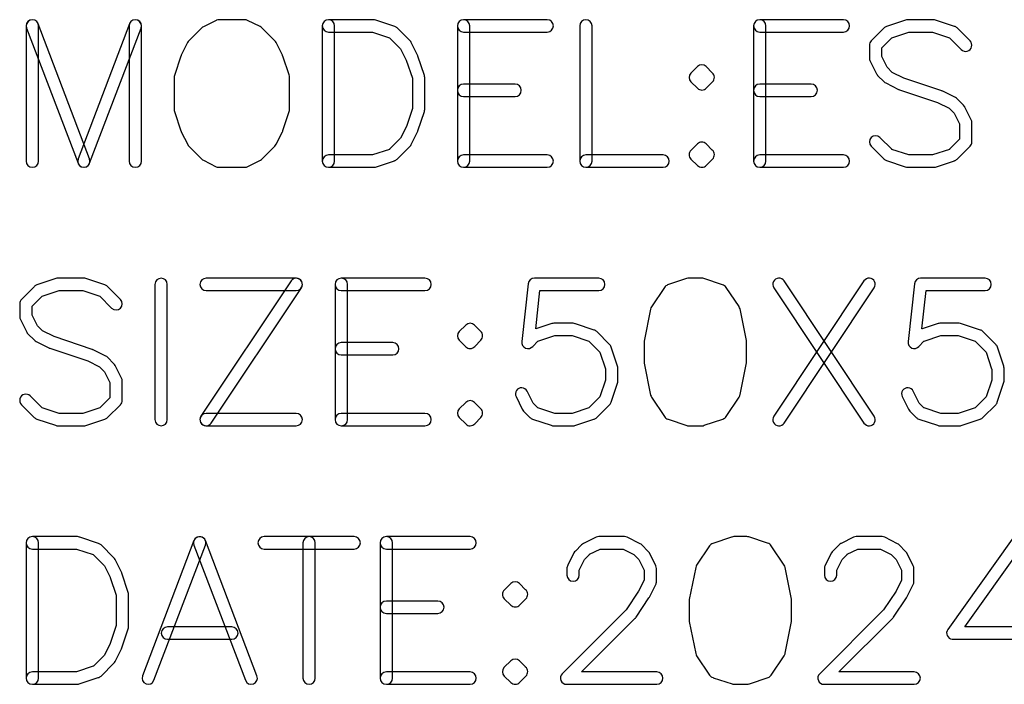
# Model space of a CAD drawing. Extents: x -27.1 to 63, y -62.3 to 29.6.
# Tile 2 of 12: x -27.1 to -3.2, y -49.6 to -33.5. Entities that reach past the tile are written whole.
import ezdxf

# ---------------------------------------------------------------- set-up
doc = ezdxf.new("R2010")
doc.units = 0
doc.header["$MEASUREMENT"] = 0
doc.layers.get('0').update_dxf_attribs({"linetype": 'CONTINUOUS'})

msp = doc.modelspace()

# ---------------------------------------------------------------- linework, layer by layer
for points in [[(-26.683999, -33.642002, 1), (-26.984001, -33.642002), (-26.984001, -33.642002), (-26.984001, -36.922998), (-26.984001, -36.922998, 1), (-26.683999, -36.922998), (-26.683999, -36.922998), (-26.683999, -33.642002)], [(-26.693999, -33.589001, 0.999992), (-26.973999, -33.695), (-26.973999, -33.695), (-25.723999, -36.975999), (-25.723999, -36.975999, 0.999992), (-25.443999, -36.87), (-25.443999, -36.87), (-26.693999, -33.589001)], [(-24.194001, -33.695, 0.999992), (-24.474001, -33.589001), (-24.474001, -33.589001), (-25.723999, -36.87), (-25.723999, -36.87, 0.999992), (-25.443999, -36.975999), (-25.443999, -36.975999), (-24.194001, -33.695)], [(-24.183999, -33.642002, 1), (-24.483999, -33.642002), (-24.483999, -33.642002), (-24.483999, -36.922998), (-24.483999, -36.922998, 1), (-24.183999, -36.922998), (-24.183999, -36.922998), (-24.183999, -33.642002)], [(-21.610999, -33.507998, 0.116434), (-21.678, -33.492), (-21.678, -33.492), (-22.303, -33.492), (-22.303, -33.492, 0.101346), (-22.362, -33.503999), (-22.362, -33.503999), (-22.363999, -33.505), (-22.363999, -33.505, 0.01119), (-22.37, -33.507998), (-22.37, -33.507998), (-22.683, -33.663999), (-22.683, -33.663999, 0.080611), (-22.722, -33.692), (-22.722, -33.692), (-23.034001, -34.005), (-23.034001, -34.005, 0.086605), (-23.064001, -34.047), (-23.064001, -34.047), (-23.064001, -34.047998), (-23.064001, -34.047998), (-23.218, -34.356001), (-23.218, -34.356001, 0.034432), (-23.226001, -34.375), (-23.226001, -34.375), (-23.383, -34.843999), (-23.383, -34.843999, 0.081675), (-23.390999, -34.892), (-23.390999, -34.892), (-23.390999, -35.673), (-23.390999, -35.673, 0.080078), (-23.383, -35.719998), (-23.383, -35.719998), (-23.383, -35.721001), (-23.383, -35.721001), (-23.226001, -36.19), (-23.226001, -36.19, 0.034432), (-23.218, -36.208999), (-23.218, -36.208999), (-23.062, -36.522002), (-23.062, -36.522002, 0.080609), (-23.034001, -36.561001), (-23.034001, -36.561001), (-22.722, -36.873), (-22.722, -36.873, 0.080611), (-22.683, -36.901001), (-22.683, -36.901001), (-22.37, -37.057002), (-22.37, -37.057002, 0.089405), (-22.318999, -37.072), (-22.318999, -37.072), (-22.303, -37.073), (-22.303, -37.073), (-21.678, -37.073), (-21.678, -37.073, 0.135352), (-21.601001, -37.051997), (-21.601001, -37.051997), (-21.299001, -36.901001), (-21.299001, -36.901001, 0.094862), (-21.253999, -36.867), (-21.253999, -36.867), (-21.252998, -36.865999), (-21.252998, -36.865999), (-20.947, -36.561001), (-20.947, -36.561001, 0.100944), (-20.913999, -36.511001), (-20.913999, -36.511001), (-20.913, -36.509998), (-20.913, -36.509998), (-20.763, -36.208999), (-20.763, -36.208999, 0.053504), (-20.752, -36.178999), (-20.752, -36.178999), (-20.750999, -36.178), (-20.750999, -36.178), (-20.598999, -35.719998), (-20.598999, -35.719998, 0.080077), (-20.591001, -35.673), (-20.591001, -35.673), (-20.591001, -34.892), (-20.591001, -34.892, 0.10135), (-20.602998, -34.832998), (-20.602998, -34.832998), (-20.602998, -34.832), (-20.602998, -34.832), (-20.755, -34.375999), (-20.755, -34.375999, 0.036017), (-20.763, -34.356001), (-20.763, -34.356001), (-20.763, -34.355), (-20.763, -34.355), (-20.919001, -34.044001), (-20.919001, -34.044001, 0.09486), (-20.953, -33.998999), (-20.953, -33.998999), (-21.26, -33.692), (-21.26, -33.692, 0.095635), (-21.307, -33.659998), (-21.307, -33.659998), (-21.610999, -33.507998)], [(-18.499, -33.502002, 0.092294), (-18.553, -33.492), (-18.553, -33.492), (-19.647001, -33.492), (-19.647001, -33.492, 1), (-19.647001, -33.792), (-19.647001, -33.792), (-18.576, -33.792), (-18.576, -33.792), (-18.167001, -33.928), (-18.167001, -33.928), (-18.165, -33.929001), (-18.165, -33.929001), (-17.896, -34.198999), (-17.896, -34.198999), (-17.895, -34.200002), (-17.895, -34.200002), (-17.757001, -34.476001), (-17.757001, -34.476001), (-17.756, -34.477), (-17.756, -34.477), (-17.61, -34.913999), (-17.61, -34.913999), (-17.609, -34.915), (-17.609, -34.915), (-17.609, -35.648), (-17.609, -35.648), (-17.755, -36.083999), (-17.755, -36.083999), (-17.755, -36.084998), (-17.755, -36.084998), (-17.895, -36.364998), (-17.895, -36.364998), (-17.895, -36.366001), (-17.895, -36.366001), (-18.165, -36.635999), (-18.165, -36.635999), (-18.167001, -36.637002), (-18.167001, -36.637002), (-18.576, -36.773), (-18.576, -36.773), (-19.647001, -36.773), (-19.647001, -36.773, 1), (-19.647001, -37.073), (-19.647001, -37.073), (-18.553, -37.073), (-18.553, -37.073, 0.080083), (-18.506, -37.065), (-18.506, -37.065), (-18.045999, -36.912002), (-18.045999, -36.912002), (-18.042, -36.910999), (-18.042, -36.910999, 0.126061), (-17.977999, -36.873), (-17.977999, -36.873), (-17.665001, -36.56), (-17.665001, -36.56, 0.078238), (-17.637999, -36.522002), (-17.637999, -36.522002), (-17.482, -36.208999), (-17.482, -36.208999), (-17.481, -36.208), (-17.481, -36.208, 0.032206), (-17.473999, -36.19), (-17.473999, -36.19), (-17.317001, -35.721001), (-17.317001, -35.721001, 0.081675), (-17.309, -35.673), (-17.309, -35.673), (-17.309, -34.892), (-17.309, -34.892, 0.081675), (-17.317001, -34.843999), (-17.317001, -34.843999), (-17.473999, -34.375), (-17.473999, -34.375, 0.034432), (-17.482, -34.356001), (-17.482, -34.356001), (-17.637999, -34.044001), (-17.637999, -34.044001, 0.080615), (-17.666001, -34.005), (-17.666001, -34.005), (-17.977999, -33.692), (-17.977999, -33.692, 0.116971), (-18.037001, -33.656001), (-18.037001, -33.656001), (-18.497, -33.503), (-18.497, -33.503), (-18.499, -33.502002)], [(-19.497, -33.642002, 1), (-19.797, -33.642002), (-19.797, -33.642002), (-19.797, -36.922998), (-19.797, -36.922998, 1), (-19.497, -36.922998), (-19.497, -36.922998), (-19.497, -33.642002)], [(-14.334, -33.792, 1), (-14.334, -33.492), (-14.334, -33.492), (-16.366, -33.492), (-16.366, -33.492, 1), (-16.366, -33.792), (-16.366, -33.792), (-14.334, -33.792)], [(-16.216001, -33.642002, 1), (-16.516, -33.642002), (-16.516, -33.642002), (-16.516, -36.922998), (-16.516, -36.922998, 1), (-16.216001, -36.922998), (-16.216001, -36.922998), (-16.216001, -33.642002)], [(-13.247, -33.642002, 1), (-13.547, -33.642002), (-13.547, -33.642002), (-13.547, -36.922998), (-13.547, -36.922998, 1), (-13.247, -36.922998), (-13.247, -36.922998), (-13.247, -33.642002)], [(-9.028, -33.642002, 1), (-9.328, -33.642002), (-9.328, -33.642002), (-9.328, -36.922998), (-9.328, -36.922998, 1), (-9.028, -36.922998), (-9.028, -36.922998), (-9.028, -33.642002)], [(-7.147, -33.792, 1), (-7.147, -33.492), (-7.147, -33.492), (-9.177999, -33.492), (-9.177999, -33.492, 1), (-9.177999, -33.792), (-9.177999, -33.792), (-7.147, -33.792)], [(-4.912, -33.5, 0.080081), (-4.959, -33.492), (-4.959, -33.492), (-5.584, -33.492), (-5.584, -33.492, 0.092293), (-5.638, -33.502002), (-5.638, -33.502002), (-5.64, -33.503), (-5.64, -33.503), (-6.1, -33.656001), (-6.1, -33.656001, 0.11697), (-6.159, -33.692), (-6.159, -33.692), (-6.472, -34.005), (-6.472, -34.005, 0.198913), (-6.516, -34.111001), (-6.516, -34.111001), (-6.516, -34.423), (-6.516, -34.423, 0.12549), (-6.498, -34.495), (-6.498, -34.495), (-6.497, -34.495999), (-6.497, -34.495999), (-6.343, -34.803), (-6.343, -34.803, 0.080611), (-6.315, -34.842), (-6.315, -34.842), (-6.159, -34.998), (-6.159, -34.998, 0.08061), (-6.12, -35.025999), (-6.12, -35.025999), (-5.808, -35.182), (-5.808, -35.182, 0.039714), (-5.786, -35.190999), (-5.786, -35.190999), (-5.782, -35.192002), (-5.782, -35.192002), (-4.865, -35.498), (-4.865, -35.498), (-4.862, -35.498999), (-4.862, -35.498999), (-4.58, -35.640002), (-4.58, -35.640002), (-4.459, -35.76), (-4.459, -35.76), (-4.458, -35.760999), (-4.458, -35.760999), (-4.329, -36.019001), (-4.329, -36.019001), (-4.328, -36.02), (-4.328, -36.02), (-4.328, -36.393), (-4.328, -36.393), (-4.572, -36.635999), (-4.572, -36.635999), (-4.574, -36.637002), (-4.574, -36.637002), (-4.982, -36.773), (-4.982, -36.773), (-5.561, -36.773), (-5.561, -36.773), (-5.97, -36.637002), (-5.97, -36.637002), (-5.972, -36.635999), (-5.972, -36.635999), (-6.26, -36.348999), (-6.26, -36.348999, 0.999987), (-6.472, -36.561001), (-6.472, -36.561001), (-6.162, -36.87), (-6.162, -36.87), (-6.161, -36.871001), (-6.161, -36.871001, 0.121753), (-6.1, -36.908999), (-6.1, -36.908999), (-5.646, -37.06), (-5.646, -37.06), (-5.643, -37.060999), (-5.643, -37.060999, 0.101348), (-5.584, -37.073), (-5.584, -37.073), (-4.959, -37.073), (-4.959, -37.073, 0.080081), (-4.912, -37.065), (-4.912, -37.065), (-4.453, -36.912002), (-4.453, -36.912002), (-4.449, -36.910999), (-4.449, -36.910999, 0.126061), (-4.385, -36.873), (-4.385, -36.873), (-4.072, -36.561001), (-4.072, -36.561001), (-4.071, -36.56), (-4.071, -36.56, 0.196459), (-4.028, -36.455002), (-4.028, -36.455002), (-4.028, -35.985999), (-4.028, -35.985999, 0.116433), (-4.044, -35.918999), (-4.044, -35.918999), (-4.198, -35.610002), (-4.198, -35.610002), (-4.198, -35.608999), (-4.198, -35.608999, 0.086606), (-4.228, -35.567), (-4.228, -35.567), (-4.385, -35.411001), (-4.385, -35.411001, 0.080613), (-4.424, -35.383), (-4.424, -35.383), (-4.736, -35.227), (-4.736, -35.227), (-4.737, -35.227), (-4.737, -35.227, 0.034521), (-4.756, -35.218999), (-4.756, -35.218999), (-5.682, -34.91), (-5.682, -34.91), (-5.964, -34.768999), (-5.964, -34.768999), (-6.087, -34.646001), (-6.087, -34.646001), (-6.087, -34.644998), (-6.087, -34.644998), (-6.216, -34.387), (-6.216, -34.387), (-6.216, -34.173), (-6.216, -34.173), (-5.972, -33.929001), (-5.972, -33.929001), (-5.97, -33.928), (-5.97, -33.928), (-5.561, -33.792), (-5.561, -33.792), (-4.982, -33.792), (-4.982, -33.792), (-4.574, -33.928), (-4.574, -33.928), (-4.572, -33.929001), (-4.572, -33.929001), (-4.284, -34.217), (-4.284, -34.217, 1.000004), (-4.072, -34.005), (-4.072, -34.005), (-4.385, -33.692), (-4.385, -33.692, 0.13305), (-4.453, -33.652998), (-4.453, -33.652998), (-4.912, -33.5)], [(-10.478, -34.63, 0.41421), (-10.69, -34.63), (-10.69, -34.63), (-10.847001, -34.786001), (-10.847001, -34.786001, 0.41421), (-10.847001, -34.998), (-10.847001, -34.998), (-10.69, -35.153999), (-10.69, -35.153999, 0.433666), (-10.471, -35.147), (-10.471, -35.147), (-10.322, -34.998), (-10.322, -34.998, 0.43366), (-10.329, -34.779001), (-10.329, -34.779001), (-10.478, -34.63)], [(-15.116, -35.355002, 1), (-15.116, -35.055), (-15.116, -35.055), (-16.366, -35.055), (-16.366, -35.055, 1), (-16.366, -35.355002), (-16.366, -35.355002), (-15.116, -35.355002)], [(-7.928, -35.355002, 1), (-7.928, -35.055), (-7.928, -35.055), (-9.177999, -35.055), (-9.177999, -35.055, 1), (-9.177999, -35.355002), (-9.177999, -35.355002), (-7.928, -35.355002)], [(-10.478, -36.505, 0.414217), (-10.69, -36.505), (-10.69, -36.505), (-10.847001, -36.660999), (-10.847001, -36.660999, 0.414214), (-10.847001, -36.873), (-10.847001, -36.873), (-10.69, -37.028999), (-10.69, -37.028999, 0.433659), (-10.471, -37.022), (-10.471, -37.022), (-10.322, -36.873), (-10.322, -36.873, 0.433663), (-10.329, -36.653999), (-10.329, -36.653999), (-10.478, -36.505)], [(-14.334, -37.073, 1), (-14.334, -36.773), (-14.334, -36.773), (-16.366, -36.773), (-16.366, -36.773, 1), (-16.366, -37.073), (-16.366, -37.073), (-14.334, -37.073)], [(-11.522, -37.073, 1), (-11.522, -36.773), (-11.522, -36.773), (-13.397, -36.773), (-13.397, -36.773, 1), (-13.397, -37.073), (-13.397, -37.073), (-11.522, -37.073)], [(-7.147, -37.073, 1), (-7.147, -36.773), (-7.147, -36.773), (-9.177999, -36.773), (-9.177999, -36.773, 1), (-9.177999, -37.073), (-9.177999, -37.073), (-7.147, -37.073)], [(-25.537, -39.77, 0.080082), (-25.583999, -39.762002), (-25.583999, -39.762002), (-26.209001, -39.762002), (-26.209001, -39.762002, 0.092292), (-26.263, -39.772), (-26.263, -39.772), (-26.265, -39.772998), (-26.265, -39.772998), (-26.725, -39.926001), (-26.725, -39.926001, 0.116971), (-26.783999, -39.962002), (-26.783999, -39.962002), (-27.097, -40.275), (-27.097, -40.275, 0.198912), (-27.140999, -40.380999), (-27.140999, -40.380999), (-27.140999, -40.693), (-27.140999, -40.693, 0.125487), (-27.123, -40.764998), (-27.123, -40.764998), (-27.122, -40.766001), (-27.122, -40.766001), (-26.968, -41.072998), (-26.968, -41.072998, 0.080611), (-26.94, -41.111997), (-26.94, -41.111997), (-26.783999, -41.267998), (-26.783999, -41.267998, 0.080612), (-26.745, -41.296001), (-26.745, -41.296001), (-26.433, -41.451997), (-26.433, -41.451997, 0.039713), (-26.411001, -41.460996), (-26.411001, -41.460996), (-26.407, -41.462002), (-26.407, -41.462002), (-25.49, -41.767998), (-25.49, -41.767998), (-25.487, -41.769004), (-25.487, -41.769004), (-25.205, -41.91), (-25.205, -41.91), (-25.083999, -42.03), (-25.083999, -42.03), (-25.083, -42.031001), (-25.083, -42.031001), (-24.954001, -42.288999), (-24.954001, -42.288999), (-24.953, -42.29), (-24.953, -42.29), (-24.953, -42.663003), (-24.953, -42.663003), (-25.197, -42.906001), (-25.197, -42.906001), (-25.198999, -42.907002), (-25.198999, -42.907002), (-25.607, -43.042998), (-25.607, -43.042998), (-26.186001, -43.042998), (-26.186001, -43.042998), (-26.595, -42.907002), (-26.595, -42.907002), (-26.597, -42.906001), (-26.597, -42.906001), (-26.885, -42.618999), (-26.885, -42.618999, 1.000006), (-27.097, -42.831001), (-27.097, -42.831001), (-26.787, -43.14), (-26.787, -43.14), (-26.785999, -43.141001), (-26.785999, -43.141001, 0.121755), (-26.725, -43.179004), (-26.725, -43.179004), (-26.271001, -43.33), (-26.271001, -43.33), (-26.268, -43.331001), (-26.268, -43.331001, 0.101349), (-26.209001, -43.342998), (-26.209001, -43.342998), (-25.583999, -43.342998), (-25.583999, -43.342998, 0.080083), (-25.537, -43.335), (-25.537, -43.335), (-25.078, -43.182002), (-25.078, -43.182002), (-25.073999, -43.180996), (-25.073999, -43.180996, 0.126062), (-25.01, -43.142998), (-25.01, -43.142998), (-24.697, -42.831001), (-24.697, -42.831001), (-24.696001, -42.83), (-24.696001, -42.83, 0.196462), (-24.653, -42.725), (-24.653, -42.725), (-24.653, -42.256001), (-24.653, -42.256001, 0.116436), (-24.668999, -42.188999), (-24.668999, -42.188999), (-24.823, -41.88), (-24.823, -41.88), (-24.823, -41.878999), (-24.823, -41.878999, 0.08661), (-24.853, -41.836997), (-24.853, -41.836997), (-25.01, -41.681001), (-25.01, -41.681001, 0.080614), (-25.048999, -41.652998), (-25.048999, -41.652998), (-25.360999, -41.497002), (-25.360999, -41.497002), (-25.362, -41.497002), (-25.362, -41.497002, 0.034526), (-25.381001, -41.488999), (-25.381001, -41.488999), (-26.307, -41.18), (-26.307, -41.18), (-26.589001, -41.038999), (-26.589001, -41.038999), (-26.712, -40.915999), (-26.712, -40.915999), (-26.712, -40.915), (-26.712, -40.915), (-26.840999, -40.657), (-26.840999, -40.657), (-26.840999, -40.443), (-26.840999, -40.443), (-26.597, -40.199001), (-26.597, -40.199001), (-26.595, -40.197998), (-26.595, -40.197998), (-26.186001, -40.062), (-26.186001, -40.062), (-25.607, -40.062), (-25.607, -40.062), (-25.198999, -40.197998), (-25.198999, -40.197998), (-25.197, -40.199001), (-25.197, -40.199001), (-24.909001, -40.487), (-24.909001, -40.487, 0.999994), (-24.697, -40.275), (-24.697, -40.275), (-25.01, -39.962002), (-25.01, -39.962002, 0.133052), (-25.078, -39.923), (-25.078, -39.923), (-25.537, -39.77)], [(-23.559001, -39.912, 1), (-23.858999, -39.912), (-23.858999, -39.912), (-23.858999, -43.193003), (-23.858999, -43.193003, 1), (-23.559001, -43.193003), (-23.559001, -43.193003), (-23.559001, -39.912)], [(-20.302999, -39.995, 1.000005), (-20.553, -39.829001), (-20.553, -39.829001), (-22.740999, -43.11), (-22.740999, -43.11, 1.000018), (-22.491001, -43.276001), (-22.491001, -43.276001), (-20.302999, -39.995)], [(-20.428, -40.062, 1), (-20.428, -39.762002), (-20.428, -39.762002), (-22.616001, -39.762002), (-22.616001, -39.762002, 1), (-22.616001, -40.062), (-22.616001, -40.062), (-20.428, -40.062)], [(-19.184, -39.912, 1), (-19.484, -39.912), (-19.484, -39.912), (-19.484, -43.193003), (-19.484, -43.193003, 1), (-19.184, -43.193003), (-19.184, -43.193003), (-19.184, -39.912)], [(-17.302999, -40.062, 1), (-17.302999, -39.762002), (-17.302999, -39.762002), (-19.333999, -39.762002), (-19.333999, -39.762002, 1), (-19.333999, -40.062), (-19.333999, -40.062), (-17.302999, -40.062)], [(-13.084, -40.062, 1), (-13.084, -39.762002), (-13.084, -39.762002), (-14.647, -39.762002), (-14.647, -39.762002, 0.381315), (-14.796, -39.894998), (-14.796, -39.894998), (-14.952001, -41.301001), (-14.952001, -41.301001, 0.738765), (-14.689, -41.416001), (-14.689, -41.416001), (-14.566, -41.292998), (-14.566, -41.292998), (-14.564, -41.292002), (-14.564, -41.292002), (-14.155, -41.156001), (-14.155, -41.156001), (-13.732001, -41.156001), (-13.732001, -41.156001), (-13.324, -41.292002), (-13.324, -41.292002), (-13.322001, -41.292998), (-13.322001, -41.292998), (-13.058999, -41.556001), (-13.058999, -41.556001), (-12.923, -41.963999), (-12.923, -41.963999), (-12.922001, -41.965), (-12.922001, -41.965), (-12.922001, -42.231997), (-12.922001, -42.231997), (-13.058, -42.642002), (-13.058, -42.642002), (-13.058, -42.642998), (-13.058, -42.642998), (-13.322001, -42.906001), (-13.322001, -42.906001), (-13.324, -42.907002), (-13.324, -42.907002), (-13.732001, -43.042998), (-13.732001, -43.042998), (-14.155, -43.042998), (-14.155, -43.042998), (-14.564, -42.907002), (-14.564, -42.907002), (-14.566, -42.906001), (-14.566, -42.906001), (-14.68, -42.792002), (-14.68, -42.792002), (-14.68, -42.791001), (-14.68, -42.791001), (-14.825, -42.501001), (-14.825, -42.501001, 1.000016), (-15.092999, -42.635), (-15.092999, -42.635), (-14.943, -42.936001), (-14.943, -42.936001), (-14.942, -42.936997), (-14.942, -42.936997, 0.10095), (-14.909, -42.987002), (-14.909, -42.987002), (-14.755, -43.141001), (-14.755, -43.141001, 0.121756), (-14.694, -43.179004), (-14.694, -43.179004), (-14.24, -43.33), (-14.24, -43.33), (-14.237, -43.331001), (-14.237, -43.331001, 0.101349), (-14.178, -43.342998), (-14.178, -43.342998), (-13.709, -43.342998), (-13.709, -43.342998), (-13.696, -43.342002), (-13.696, -43.342002, 0.058218), (-13.662001, -43.335), (-13.662001, -43.335), (-13.202999, -43.182002), (-13.202999, -43.182002), (-13.199, -43.180996), (-13.199, -43.180996, 0.126065), (-13.135, -43.142998), (-13.135, -43.142998), (-12.822001, -42.831001), (-12.822001, -42.831001, 0.116978), (-12.786, -42.771997), (-12.786, -42.771997), (-12.632999, -42.312002), (-12.632999, -42.312002), (-12.632001, -42.311001), (-12.632001, -42.311001, 0.09386), (-12.622, -42.256001), (-12.622, -42.256001), (-12.622, -41.942998), (-12.622, -41.942998, 0.080078), (-12.63, -41.896001), (-12.63, -41.896001), (-12.783999, -41.432998), (-12.783999, -41.432998), (-12.783999, -41.432002), (-12.783999, -41.432002, 0.124448), (-12.822001, -41.368999), (-12.822001, -41.368999), (-13.135, -41.056001), (-13.135, -41.056001, 0.116974), (-13.194, -41.02), (-13.194, -41.02), (-13.653, -40.867002), (-13.653, -40.867002), (-13.655, -40.865999), (-13.655, -40.865999, 0.092292), (-13.709, -40.856001), (-13.709, -40.856001), (-14.178, -40.856001), (-14.178, -40.856001, 0.080081), (-14.225, -40.863999), (-14.225, -40.863999), (-14.612999, -40.993003), (-14.612999, -40.993003), (-14.616, -40.993003), (-14.616, -40.993003), (-14.513, -40.062), (-14.513, -40.062), (-13.084, -40.062)], [(-10.537001, -39.77, 0.08008), (-10.583999, -39.762002), (-10.583999, -39.762002), (-10.897001, -39.762002), (-10.897001, -39.762002, 0.092292), (-10.951, -39.772), (-10.951, -39.772), (-10.952999, -39.772998), (-10.952999, -39.772998), (-11.412999, -39.926001), (-11.412999, -39.926001, 0.16685), (-11.49, -39.985), (-11.49, -39.985), (-11.491, -39.985), (-11.491, -39.985), (-11.803, -40.453999), (-11.803, -40.453999, 0.101779), (-11.826, -40.51), (-11.826, -40.51), (-11.826, -40.511001), (-11.826, -40.511001), (-11.981, -41.289004), (-11.981, -41.289004, 0.048724), (-11.984, -41.317998), (-11.984, -41.317998), (-11.984, -41.786997), (-11.984, -41.786997, 0.053646), (-11.981, -41.818999), (-11.981, -41.818999), (-11.98, -41.82), (-11.98, -41.82), (-11.825, -42.597002), (-11.825, -42.597002, 0.096749), (-11.803, -42.65), (-11.803, -42.65), (-11.803, -42.651001), (-11.803, -42.651001), (-11.491, -43.12), (-11.491, -43.12, 0.182462), (-11.405, -43.182002), (-11.405, -43.182002), (-11.401001, -43.182998), (-11.401001, -43.182998), (-10.943999, -43.335), (-10.943999, -43.335, 0.058218), (-10.91, -43.342002), (-10.91, -43.342002), (-10.897001, -43.342998), (-10.897001, -43.342998), (-10.583999, -43.342998), (-10.583999, -43.342998, 0.101349), (-10.525, -43.331001), (-10.525, -43.331001), (-10.069, -43.179004), (-10.069, -43.179004, 0.166853), (-9.992, -43.12), (-9.992, -43.12), (-9.991, -43.12), (-9.991, -43.12), (-9.678, -42.651001), (-9.678, -42.651001, 0.118691), (-9.654, -42.585), (-9.654, -42.585), (-9.653, -42.583999), (-9.653, -42.583999), (-9.499999, -41.816001), (-9.499999, -41.816001, 0.04874), (-9.497, -41.786997), (-9.497, -41.786997), (-9.497, -41.317998), (-9.497, -41.317998, 0.06739), (-9.502, -41.278003), (-9.502, -41.278003), (-9.502, -41.276997), (-9.502, -41.276997), (-9.656, -40.507998), (-9.656, -40.507998, 0.100494), (-9.679, -40.452998), (-9.679, -40.452998), (-9.679, -40.452), (-9.679, -40.452), (-9.991, -39.985), (-9.991, -39.985, 0.189561), (-10.081, -39.922), (-10.081, -39.922), (-10.537001, -39.77)], [(-6.397, -39.995, 1.000007), (-6.647, -39.829001), (-6.647, -39.829001), (-8.834, -43.11), (-8.834, -43.11, 1.000015), (-8.584, -43.276001), (-8.584, -43.276001), (-6.397, -39.995)], [(-8.584, -39.829001, 1.000008), (-8.834, -39.995), (-8.834, -39.995), (-6.647, -43.276001), (-6.647, -43.276001, 1.000014), (-6.397, -43.11), (-6.397, -43.11), (-8.584, -39.829001)], [(-3.709, -40.062, 1), (-3.709, -39.762002), (-3.709, -39.762002), (-5.272, -39.762002), (-5.272, -39.762002, 0.381315), (-5.421, -39.894998), (-5.421, -39.894998), (-5.577, -41.301001), (-5.577, -41.301001, 0.738766), (-5.314, -41.416001), (-5.314, -41.416001), (-5.191, -41.292998), (-5.191, -41.292998), (-5.189, -41.292002), (-5.189, -41.292002), (-4.78, -41.156001), (-4.78, -41.156001), (-4.357, -41.156001), (-4.357, -41.156001), (-3.949, -41.292002), (-3.949, -41.292002), (-3.947, -41.292998), (-3.947, -41.292998), (-3.684, -41.556001), (-3.684, -41.556001), (-3.548, -41.963999), (-3.548, -41.963999), (-3.547, -41.965), (-3.547, -41.965), (-3.547, -42.231997), (-3.547, -42.231997), (-3.683, -42.642002), (-3.683, -42.642002), (-3.683, -42.642998), (-3.683, -42.642998), (-3.947, -42.906001), (-3.947, -42.906001), (-3.949, -42.907002), (-3.949, -42.907002), (-4.357, -43.042998), (-4.357, -43.042998), (-4.78, -43.042998), (-4.78, -43.042998), (-5.189, -42.907002), (-5.189, -42.907002), (-5.191, -42.906001), (-5.191, -42.906001), (-5.305, -42.792002), (-5.305, -42.792002), (-5.305, -42.791001), (-5.305, -42.791001), (-5.45, -42.501001), (-5.45, -42.501001, 1.000015), (-5.718, -42.635), (-5.718, -42.635), (-5.568, -42.936001), (-5.568, -42.936001), (-5.567, -42.936997), (-5.567, -42.936997, 0.100952), (-5.534, -42.987002), (-5.534, -42.987002), (-5.38, -43.141001), (-5.38, -43.141001, 0.121758), (-5.319, -43.179004), (-5.319, -43.179004), (-4.865, -43.33), (-4.865, -43.33), (-4.862, -43.331001), (-4.862, -43.331001, 0.10135), (-4.803, -43.342998), (-4.803, -43.342998), (-4.334, -43.342998), (-4.334, -43.342998), (-4.321, -43.342002), (-4.321, -43.342002, 0.05822), (-4.287, -43.335), (-4.287, -43.335), (-3.828, -43.182002), (-3.828, -43.182002), (-3.824, -43.180996), (-3.824, -43.180996, 0.126064), (-3.76, -43.142998), (-3.76, -43.142998), (-3.447, -42.831001), (-3.447, -42.831001, 0.116977), (-3.411, -42.771997), (-3.411, -42.771997), (-3.258, -42.312002), (-3.258, -42.312002), (-3.257, -42.311001), (-3.257, -42.311001, 0.09386), (-3.247, -42.256001), (-3.247, -42.256001), (-3.247, -41.942998), (-3.247, -41.942998, 0.080078), (-3.255, -41.896001), (-3.255, -41.896001), (-3.409, -41.432998), (-3.409, -41.432998), (-3.409, -41.432002), (-3.409, -41.432002, 0.124446), (-3.447, -41.368999), (-3.447, -41.368999), (-3.76, -41.056001), (-3.76, -41.056001, 0.116974), (-3.819, -41.02), (-3.819, -41.02), (-4.278, -40.867002), (-4.278, -40.867002), (-4.28, -40.865999), (-4.28, -40.865999, 0.092292), (-4.334, -40.856001), (-4.334, -40.856001), (-4.803, -40.856001), (-4.803, -40.856001, 0.080082), (-4.85, -40.863999), (-4.85, -40.863999), (-5.238, -40.993003), (-5.238, -40.993003), (-5.241, -40.993003), (-5.241, -40.993003), (-5.138, -40.062), (-5.138, -40.062), (-3.709, -40.062)], [(-16.102999, -40.9, 0.414212), (-16.315, -40.9), (-16.315, -40.9), (-16.472001, -41.056001), (-16.472001, -41.056001, 0.414207), (-16.472001, -41.267998), (-16.472001, -41.267998), (-16.315, -41.423999), (-16.315, -41.423999, 0.433663), (-16.096, -41.416997), (-16.096, -41.416997), (-15.947, -41.267998), (-15.947, -41.267998, 0.433661), (-15.954001, -41.048999), (-15.954001, -41.048999), (-16.102999, -40.9)], [(-18.084, -41.625, 1), (-18.084, -41.325), (-18.084, -41.325), (-19.333999, -41.325), (-19.333999, -41.325, 1), (-19.333999, -41.625), (-19.333999, -41.625), (-18.084, -41.625)], [(-16.102999, -42.775, 0.414212), (-16.315, -42.775), (-16.315, -42.775), (-16.472001, -42.931001), (-16.472001, -42.931001, 0.414207), (-16.472001, -43.142998), (-16.472001, -43.142998), (-16.315, -43.298999), (-16.315, -43.298999, 0.43367), (-16.096, -43.292002), (-16.096, -43.292002), (-15.947, -43.142998), (-15.947, -43.142998, 0.433661), (-15.954001, -42.923999), (-15.954001, -42.923999), (-16.102999, -42.775)], [(-20.428, -43.342998, 1), (-20.428, -43.042998), (-20.428, -43.042998), (-22.616001, -43.042998), (-22.616001, -43.042998, 1), (-22.616001, -43.342998), (-22.616001, -43.342998), (-20.428, -43.342998)], [(-17.302999, -43.342998, 1), (-17.302999, -43.042998), (-17.302999, -43.042998), (-19.333999, -43.042998), (-19.333999, -43.042998, 1), (-19.333999, -43.342998), (-19.333999, -43.342998), (-17.302999, -43.342998)], [(-26.683999, -46.181997, 1), (-26.984001, -46.181997), (-26.984001, -46.181997), (-26.984001, -49.462998), (-26.984001, -49.462998, 1), (-26.683999, -49.462998), (-26.683999, -49.462998), (-26.683999, -46.181997)], [(-25.687, -46.041997, 0.092292), (-25.740999, -46.032002), (-25.740999, -46.032002), (-26.833999, -46.032002), (-26.833999, -46.032002, 1), (-26.833999, -46.332002), (-26.833999, -46.332002), (-25.763999, -46.332002), (-25.763999, -46.332002), (-25.355, -46.468003), (-25.355, -46.468003), (-25.353, -46.468999), (-25.353, -46.468999), (-25.082, -46.74), (-25.082, -46.74), (-24.943, -47.017998), (-24.943, -47.017998), (-24.942, -47.018999), (-24.942, -47.018999), (-24.798, -47.453003), (-24.798, -47.453003), (-24.797, -47.453999), (-24.797, -47.453999), (-24.797, -48.188999), (-24.797, -48.188999), (-24.940999, -48.622002), (-24.940999, -48.622002), (-24.940999, -48.622998), (-24.940999, -48.622998), (-25.082, -48.905), (-25.082, -48.905), (-25.082, -48.905996), (-25.082, -48.905996), (-25.353, -49.176001), (-25.353, -49.176001), (-25.355, -49.176997), (-25.355, -49.176997), (-25.763999, -49.313003), (-25.763999, -49.313003), (-26.833999, -49.313003), (-26.833999, -49.313003, 1), (-26.833999, -49.612998), (-26.833999, -49.612998), (-25.740999, -49.612998), (-25.740999, -49.612998, 0.080081), (-25.693999, -49.605), (-25.693999, -49.605), (-25.234001, -49.451997), (-25.234001, -49.451997), (-25.23, -49.451001), (-25.23, -49.451001, 0.126069), (-25.165999, -49.412998), (-25.165999, -49.412998), (-24.853, -49.101001), (-24.853, -49.101001), (-24.852, -49.1), (-24.852, -49.1, 0.078243), (-24.825, -49.061997), (-24.825, -49.061997), (-24.668999, -48.748999), (-24.668999, -48.748999), (-24.668999, -48.748003), (-24.668999, -48.748003, 0.034526), (-24.661001, -48.728999), (-24.661001, -48.728999), (-24.508, -48.268999), (-24.508, -48.268999), (-24.507, -48.268003), (-24.507, -48.268003, 0.09386), (-24.497, -48.213003), (-24.497, -48.213003), (-24.497, -47.432002), (-24.497, -47.432002, 0.080086), (-24.505, -47.385), (-24.505, -47.385), (-24.659001, -46.921001), (-24.659001, -46.921001), (-24.659001, -46.92), (-24.659001, -46.92, 0.043398), (-24.668999, -46.896001), (-24.668999, -46.896001), (-24.825, -46.583999), (-24.825, -46.583999, 0.080612), (-24.853, -46.545), (-24.853, -46.545), (-25.165999, -46.232002), (-25.165999, -46.232002, 0.116976), (-25.225, -46.196001), (-25.225, -46.196001), (-25.685, -46.043003), (-25.685, -46.043003), (-25.687, -46.041997)], [(-22.632, -46.235, 1.000015), (-22.912, -46.128999), (-22.912, -46.128999), (-24.162, -49.41), (-24.162, -49.41, 0.999985), (-23.882, -49.516001), (-23.882, -49.516001), (-22.632, -46.235)], [(-22.632, -46.128999, 1.000015), (-22.912, -46.235), (-22.912, -46.235), (-21.662, -49.516001), (-21.662, -49.516001, 0.999985), (-21.382, -49.41), (-21.382, -49.41), (-22.632, -46.128999)], [(-19.022, -46.332002, 1), (-19.022, -46.032002), (-19.022, -46.032002), (-21.208999, -46.032002), (-21.208999, -46.032002, 1), (-21.208999, -46.332002), (-21.208999, -46.332002), (-19.022, -46.332002)], [(-19.966001, -46.181997, 1), (-20.266, -46.181997), (-20.266, -46.181997), (-20.266, -49.462998), (-20.266, -49.462998, 1), (-19.966001, -49.462998), (-19.966001, -49.462998), (-19.966001, -46.181997)], [(-18.091001, -46.181997, 1), (-18.391, -46.181997), (-18.391, -46.181997), (-18.391, -49.462998), (-18.391, -49.462998, 1), (-18.091001, -49.462998), (-18.091001, -49.462998), (-18.091001, -46.181997)], [(-16.209, -46.332002, 1), (-16.209, -46.032002), (-16.209, -46.032002), (-18.241, -46.032002), (-18.241, -46.032002, 1), (-18.241, -46.332002), (-18.241, -46.332002), (-16.209, -46.332002)], [(-12.392001, -46.047998, 0.116434), (-12.459, -46.032002), (-12.459, -46.032002), (-13.084, -46.032002), (-13.084, -46.032002, 0.116434), (-13.151, -46.047998), (-13.151, -46.047998), (-13.453999, -46.198999), (-13.453999, -46.198999), (-13.456, -46.2), (-13.456, -46.2, 0.09564), (-13.503, -46.232002), (-13.503, -46.232002), (-13.652, -46.381997), (-13.652, -46.381997), (-13.653, -46.383003), (-13.653, -46.383003, 0.094851), (-13.687, -46.427998), (-13.687, -46.427998), (-13.836, -46.726001), (-13.836, -46.726001), (-13.836, -46.727002), (-13.836, -46.727002, 0.141459), (-13.859, -46.806997), (-13.859, -46.806997), (-13.859, -46.962998), (-13.859, -46.962998, 1), (-13.559, -46.962998), (-13.559, -46.962998), (-13.559, -46.842002), (-13.559, -46.842002), (-13.558, -46.841001), (-13.558, -46.841001), (-13.429, -46.583003), (-13.429, -46.583003), (-13.427999, -46.581997), (-13.427999, -46.581997), (-13.307999, -46.461001), (-13.307999, -46.461001), (-13.306, -46.46), (-13.306, -46.46), (-13.049, -46.332002), (-13.049, -46.332002), (-12.494, -46.332002), (-12.494, -46.332002), (-12.236, -46.461001), (-12.236, -46.461001), (-12.115, -46.583003), (-12.115, -46.583003), (-12.113999, -46.583999), (-12.113999, -46.583999), (-11.985, -46.841001), (-11.985, -46.841001), (-11.984, -46.842002), (-11.984, -46.842002), (-11.984, -47.083999), (-11.984, -47.083999), (-12.117999, -47.351001), (-12.117999, -47.351001), (-12.117999, -47.352002), (-12.117999, -47.352002), (-12.419, -47.804004), (-12.419, -47.804004), (-12.419, -47.805), (-12.419, -47.805), (-13.972001, -49.357002), (-13.972001, -49.357002, 0.66817), (-13.866, -49.612998), (-13.866, -49.612998), (-11.678, -49.612998), (-11.678, -49.612998, 1), (-11.678, -49.313003), (-11.678, -49.313003), (-13.504, -49.313003), (-13.504, -49.313003), (-12.197, -48.007002), (-12.197, -48.007002), (-12.196, -48.005996), (-12.196, -48.005996, 0.047485), (-12.178, -47.983999), (-12.178, -47.983999), (-11.866, -47.515), (-11.866, -47.515, 0.03064), (-11.857001, -47.498999), (-11.857001, -47.498999), (-11.703, -47.192998), (-11.703, -47.192998), (-11.702001, -47.192002), (-11.702001, -47.192002, 0.125494), (-11.683999, -47.12), (-11.683999, -47.12), (-11.683999, -46.806997), (-11.683999, -46.806997, 0.11643), (-11.7, -46.74), (-11.7, -46.74), (-11.857001, -46.427998), (-11.857001, -46.427998, 0.080609), (-11.885, -46.388999), (-11.885, -46.388999), (-12.041, -46.232002), (-12.041, -46.232002, 0.080616), (-12.08, -46.203999), (-12.08, -46.203999), (-12.392001, -46.047998)], [(-9.444, -46.04, 0.080084), (-9.491, -46.032002), (-9.491, -46.032002), (-9.803, -46.032002), (-9.803, -46.032002, 0.092294), (-9.857, -46.041997), (-9.857, -46.041997), (-9.859, -46.043003), (-9.859, -46.043003), (-10.319, -46.196001), (-10.319, -46.196001, 0.166849), (-10.396, -46.255), (-10.396, -46.255), (-10.397001, -46.255), (-10.397001, -46.255), (-10.709, -46.723999), (-10.709, -46.723999, 0.096504), (-10.731, -46.776997), (-10.731, -46.776997), (-10.888, -47.557998), (-10.888, -47.557998, 0.050372), (-10.891, -47.587998), (-10.891, -47.587998), (-10.891, -48.057002), (-10.891, -48.057002, 0.050372), (-10.888, -48.087002), (-10.888, -48.087002), (-10.731, -48.868003), (-10.731, -48.868003, 0.094178), (-10.71, -48.92), (-10.71, -48.92), (-10.709, -48.921001), (-10.709, -48.921001), (-10.397001, -49.39), (-10.397001, -49.39, 0.18246), (-10.311, -49.451997), (-10.311, -49.451997), (-10.307, -49.453003), (-10.307, -49.453003), (-9.85, -49.605), (-9.85, -49.605, 0.058217), (-9.816, -49.612002), (-9.816, -49.612002), (-9.803, -49.612998), (-9.803, -49.612998), (-9.491, -49.612998), (-9.491, -49.612998, 0.101348), (-9.432, -49.601001), (-9.432, -49.601001), (-9.429, -49.6), (-9.429, -49.6), (-8.975, -49.448999), (-8.975, -49.448999, 0.166849), (-8.898, -49.39), (-8.898, -49.39), (-8.897, -49.39), (-8.897, -49.39), (-8.584, -48.921001), (-8.584, -48.921001, 0.118693), (-8.56, -48.855), (-8.56, -48.855), (-8.559, -48.853999), (-8.559, -48.853999), (-8.406, -48.086001), (-8.406, -48.086001, 0.048732), (-8.403, -48.057002), (-8.403, -48.057002), (-8.403, -47.587998), (-8.403, -47.587998, 0.067397), (-8.408, -47.547998), (-8.408, -47.547998), (-8.408, -47.547002), (-8.408, -47.547002), (-8.562, -46.778003), (-8.562, -46.778003, 0.100496), (-8.585001, -46.723003), (-8.585001, -46.723003), (-8.585001, -46.721997), (-8.585001, -46.721997), (-8.897, -46.255), (-8.897, -46.255, 0.189563), (-8.987, -46.192002), (-8.987, -46.192002), (-8.99, -46.191001), (-8.99, -46.191001), (-9.444, -46.04)], [(-6.142, -46.047998, 0.116435), (-6.209, -46.032002), (-6.209, -46.032002), (-6.834, -46.032002), (-6.834, -46.032002, 0.116436), (-6.901, -46.047998), (-6.901, -46.047998), (-7.204, -46.198999), (-7.204, -46.198999), (-7.206, -46.2), (-7.206, -46.2, 0.095639), (-7.253, -46.232002), (-7.253, -46.232002), (-7.402, -46.381997), (-7.402, -46.381997), (-7.403, -46.383003), (-7.403, -46.383003, 0.094852), (-7.437, -46.427998), (-7.437, -46.427998), (-7.586, -46.726001), (-7.586, -46.726001), (-7.586, -46.727002), (-7.586, -46.727002, 0.141458), (-7.609, -46.806997), (-7.609, -46.806997), (-7.609, -46.962998), (-7.609, -46.962998, 1), (-7.309, -46.962998), (-7.309, -46.962998), (-7.309, -46.842002), (-7.309, -46.842002), (-7.308, -46.841001), (-7.308, -46.841001), (-7.179, -46.583003), (-7.179, -46.583003), (-7.178, -46.581997), (-7.178, -46.581997), (-7.058, -46.461001), (-7.058, -46.461001), (-7.056, -46.46), (-7.056, -46.46), (-6.799, -46.332002), (-6.799, -46.332002), (-6.244, -46.332002), (-6.244, -46.332002), (-5.986, -46.461001), (-5.986, -46.461001), (-5.865, -46.583003), (-5.865, -46.583003), (-5.864, -46.583999), (-5.864, -46.583999), (-5.735, -46.841001), (-5.735, -46.841001), (-5.734, -46.842002), (-5.734, -46.842002), (-5.734, -47.083999), (-5.734, -47.083999), (-5.868, -47.351001), (-5.868, -47.351001), (-5.868, -47.352002), (-5.868, -47.352002), (-6.169, -47.804004), (-6.169, -47.804004), (-6.169, -47.805), (-6.169, -47.805), (-7.722, -49.357002), (-7.722, -49.357002, 0.668171), (-7.616, -49.612998), (-7.616, -49.612998), (-5.428, -49.612998), (-5.428, -49.612998, 1), (-5.428, -49.313003), (-5.428, -49.313003), (-7.254, -49.313003), (-7.254, -49.313003), (-5.947, -48.007002), (-5.947, -48.007002), (-5.946, -48.005996), (-5.946, -48.005996, 0.047486), (-5.928, -47.983999), (-5.928, -47.983999), (-5.616, -47.515), (-5.616, -47.515, 0.03064), (-5.607, -47.498999), (-5.607, -47.498999), (-5.453, -47.192998), (-5.453, -47.192998), (-5.452, -47.192002), (-5.452, -47.192002, 0.125493), (-5.434, -47.12), (-5.434, -47.12), (-5.434, -46.806997), (-5.434, -46.806997, 0.11643), (-5.45, -46.74), (-5.45, -46.74), (-5.607, -46.427998), (-5.607, -46.427998, 0.08061), (-5.635, -46.388999), (-5.635, -46.388999), (-5.791, -46.232002), (-5.791, -46.232002, 0.080615), (-5.83, -46.203999), (-5.83, -46.203999), (-6.142, -46.047998)], [(-2.806, -46.268999, 1.000014), (-3.05, -46.095), (-3.05, -46.095), (-4.613, -48.282998), (-4.613, -48.282998, 0.57366), (-4.507, -48.518999), (-4.507, -48.518999), (-4.491, -48.52), (-4.491, -48.52), (-2.147, -48.52), (-2.147, -48.52, 1), (-2.147, -48.22), (-2.147, -48.22), (-4.2, -48.22), (-4.2, -48.22), (-2.806, -46.268999)], [(-15.01, -47.17, 0.41421), (-15.222, -47.17), (-15.222, -47.17), (-15.378, -47.326001), (-15.378, -47.326001, 0.414214), (-15.378, -47.538003), (-15.378, -47.538003), (-15.222, -47.693999), (-15.222, -47.693999, 0.433654), (-15.003, -47.687002), (-15.003, -47.687002), (-15.002001, -47.686001), (-15.002001, -47.686001), (-14.852999, -47.538003), (-14.852999, -47.538003, 0.433666), (-14.86, -47.318999), (-14.86, -47.318999), (-14.861, -47.317998), (-14.861, -47.317998), (-15.01, -47.17)], [(-16.991001, -47.895, 1), (-16.991001, -47.595), (-16.991001, -47.595), (-18.241, -47.595), (-18.241, -47.595, 1), (-18.241, -47.895), (-18.241, -47.895), (-16.991001, -47.895)], [(-21.990999, -48.52, 1), (-21.990999, -48.22), (-21.990999, -48.22), (-23.553, -48.22), (-23.553, -48.22, 1), (-23.553, -48.52), (-23.553, -48.52), (-21.990999, -48.52)], [(-15.01, -49.045, 0.41421), (-15.222, -49.045), (-15.222, -49.045), (-15.378, -49.201001), (-15.378, -49.201001, 0.414207), (-15.378, -49.412998), (-15.378, -49.412998), (-15.222, -49.568999), (-15.222, -49.568999, 0.433654), (-15.003, -49.562002), (-15.003, -49.562002), (-15.002001, -49.561001), (-15.002001, -49.561001), (-14.852999, -49.412998), (-14.852999, -49.412998, 0.433659), (-14.86, -49.193999), (-14.86, -49.193999), (-14.861, -49.192998), (-14.861, -49.192998), (-15.01, -49.045)], [(-16.209, -49.612998, 1), (-16.209, -49.313003), (-16.209, -49.313003), (-18.241, -49.313003), (-18.241, -49.313003, 1), (-18.241, -49.612998), (-18.241, -49.612998), (-16.209, -49.612998)]]:
    msp.add_lwpolyline(points, format="xyb")

doc.saveas('drawing.dxf')
